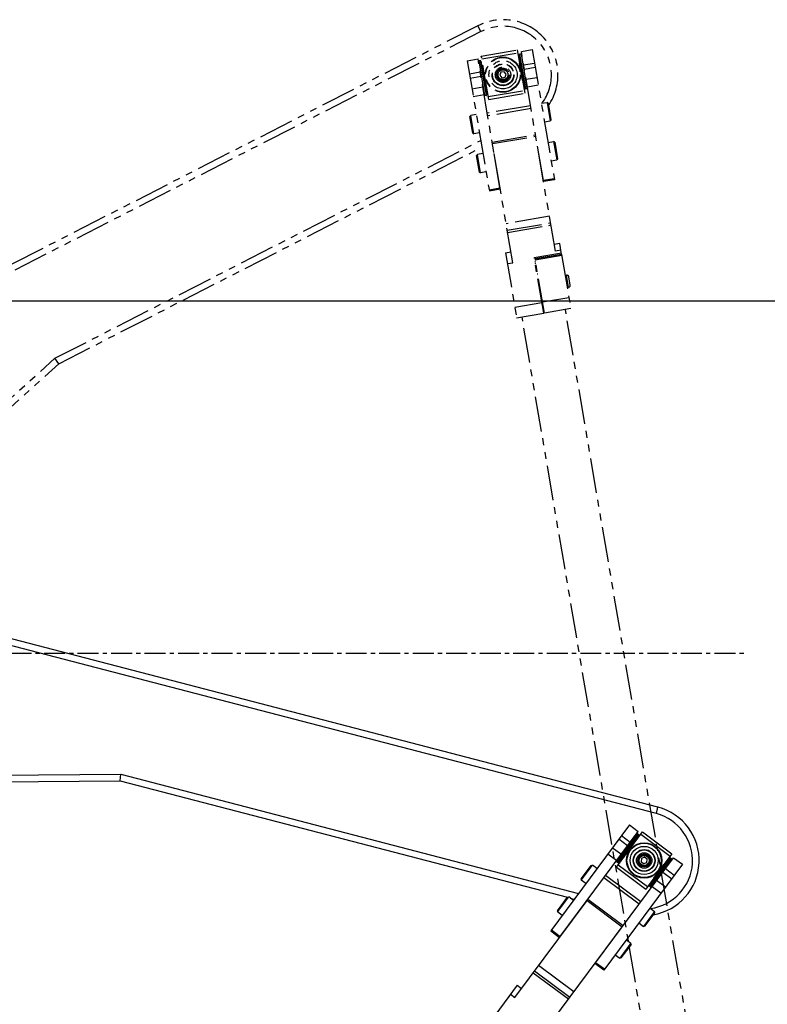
# Model space of a CAD drawing. Header units: millimetres. Extents: x 0 to 7560, y 0 to 5346.
# Tile 177 of 242: x 4940 to 5280, y 2896 to 3343. Entities that reach past the tile are written whole.
import ezdxf

# ---------------------------------------------------------------- set-up
doc = ezdxf.new("R2010")
doc.units = ezdxf.units.MM
doc.linetypes.add('CENTER', pattern=[50.8, 31.75, -6.35, 6.35, -6.35])
doc.linetypes.add('PHANTOM2', pattern=[31.75, 15.875, -3.175, 3.175, -3.175, 3.175, -3.175])
for name, color, linetype in [('CSH-ST-M4-20_PBL277', 7, 'Continuous'), ('CSH-ST-M4-20_PBL279', 7, 'Continuous'), ('DUMMY_BOLT_M3_8_SWPW_PBL274', 7, 'Continuous'), ('DUMMY_BOLT_M3_8_SWPW_PBL277', 7, 'Continuous'), ('DUMMY_BOLT_M5_10_PBL268', 7, 'Continuous'), ('DUMMY_BOLT_M5_10_PBL269', 7, 'Continuous'), ('DUMMY_BOLT_M5_10_PBL272', 7, 'Continuous'), ('DUMMY_BOLT_M5_10_PBL273', 7, 'Continuous'), ('DUMMY_BOLT_M5_10_PBL288', 7, 'Continuous'), ('DUMMY_BOLT_M5_10_PBL289', 7, 'Continuous'), ('DUMMY_BOLT_M5_10_PBL290', 7, 'Continuous'), ('DUMMY_BOLT_M5_10_PBL291', 7, 'Continuous'), ('M2002401_PBL285', 7, 'Continuous'), ('M2002401_PBL295', 7, 'Continuous'), ('M2002501_PBL1564', 7, 'Continuous'), ('M2002501_PBL1599', 7, 'Continuous'), ('M2200703_PBL1561', 7, 'Continuous'), ('M2200703_PBL1596', 7, 'Continuous'), ('M2200805_PBL229', 7, 'Continuous'), ('M2200805_PBL276', 7, 'Continuous'), ('M2302001_PBL275', 7, 'Continuous'), ('M2302201_PBL283', 7, 'Continuous'), ('M2302201_PBL299', 7, 'Continuous'), ('M2302401_PBL284', 7, 'Continuous'), ('M2302401_PBL292', 7, 'Continuous'), ('M2302801_PBL276', 7, 'Continuous'), ('M2302801_PBL293', 7, 'Continuous'), ('M2310102_PBL127', 7, 'Continuous'), ('M2310202_PBL280', 7, 'Continuous'), ('MISUMI_BD-13_PBL1563', 7, 'Continuous'), ('MISUMI_BD-13_PBL1598', 7, 'Continuous'), ('MISUMI_BD-13_PBL281', 7, 'Continuous'), ('MISUMI_BD-13_PBL282', 7, 'Continuous'), ('MISUMI_BD-13_PBL287', 7, 'Continuous'), ('MISUMI_BD-13_PBL297', 7, 'Continuous'), ('MISUMI_FCBBS3-5-25_PBL278', 7, 'Continuous'), ('NSK_F687ZZ1_PBL1562', 7, 'Continuous'), ('NSK_F687ZZ1_PBL1597', 7, 'Continuous'), ('NSK_F687ZZ1_PBL286', 7, 'Continuous'), ('NSK_F687ZZ1_PBL287', 7, 'Continuous'), ('NSK_F687ZZ1_PBL294', 7, 'Continuous'), ('NSK_F687ZZ1_PBL298', 7, 'Continuous')]:
    doc.layers.add(name, color=color, linetype=linetype)
doc.styles.add('ROMANS', font='romans.shx', dxfattribs={"oblique": 10, "bigfont": 'whgtxt.shx'})
doc.dimstyles.new('zeus', dxfattribs={"dimtxt": 30, "dimasz": 25, "dimexe": 1, "dimexo": 1, "dimgap": 10, "dimtad": 1, "dimdsep": 46, "dimtxsty": 'ROMANS', "dimcen": 0, "dimclrd": 1, "dimclre": 1, "dimclrt": 2, "dimazin": 2, "dimtfac": 1, "dimtmove": 0, "dimatfit": 3, "dimfxl": 1, "dimarcsym": 0})

# ---------------------------------------------------------------- blocks, each defined once
blk = doc.blocks.new('*D499')
at = {"color": 1, "lineweight": -2, "ltscale": 0.3, "transparency": 16777216}
for p, q in [((4823.19, 3215.51), (5488.92, 3215.51)), ((5487.92, 3190.51), (5487.92, 2220.51)), ((5356.19, 2195.51), (5488.92, 2195.51))]:
    blk.add_line(p, q, dxfattribs=at)
at = {"color": 1, "ltscale": 0.3, "transparency": 16777216}
for points in [[(5483.76, 3190.51), (5492.09, 3190.51), (5487.92, 3215.51)], [(5483.76, 2220.51), (5492.09, 2220.51), (5487.92, 2195.51)]]:
    blk.add_solid(points, dxfattribs=at)
at = {"layer": 'Defpoints', "color": 0, "ltscale": 0.3, "transparency": 16777216}
for p in [(4822.19, 3215.51), (5355.19, 2195.51), (5487.92, 2195.51)]:
    blk.add_point(p, dxfattribs=at)
at = {"color": 2, "ltscale": 0.3, "transparency": 16777216, "insert": (5462.92, 2725.51), "char_height": 30, "attachment_point": 5, "rotation": 90, "style": 'ROMANS'}
blk.add_mtext('1020', dxfattribs=at)
blk = doc.blocks.new('*D500')
at = {"color": 1, "lineweight": -2, "ltscale": 0.3, "transparency": 16777216}
for p, q in [((5144.15, 3215.51), (5573.06, 3215.51)), ((5572.06, 3190.51), (5572.06, 2070.51)), ((5356.19, 2045.51), (5573.06, 2045.51))]:
    blk.add_line(p, q, dxfattribs=at)
at = {"color": 1, "ltscale": 0.3, "transparency": 16777216}
for points in [[(5567.89, 3190.51), (5576.22, 3190.51), (5572.06, 3215.51)], [(5567.89, 2070.51), (5576.22, 2070.51), (5572.06, 2045.51)]]:
    blk.add_solid(points, dxfattribs=at)
at = {"layer": 'Defpoints', "color": 0, "ltscale": 0.3, "transparency": 16777216}
for p in [(5143.15, 3215.51), (5355.19, 2045.51), (5572.06, 2045.51)]:
    blk.add_point(p, dxfattribs=at)
at = {"color": 2, "ltscale": 0.3, "transparency": 16777216, "insert": (5547.06, 2650.51), "char_height": 30, "attachment_point": 5, "rotation": 90, "style": 'ROMANS'}
blk.add_mtext('1170', dxfattribs=at)
blk = doc.blocks.new('*D501')
at = {"color": 1, "lineweight": -2, "ltscale": 0.3, "transparency": 16777216}
for p, q in [((5144.15, 3215.51), (5658.63, 3215.51)), ((5657.63, 3190.51), (5657.63, 1920.51)), ((5366.31, 1895.51), (5658.63, 1895.51))]:
    blk.add_line(p, q, dxfattribs=at)
at = {"color": 1, "ltscale": 0.3, "transparency": 16777216}
for points in [[(5653.46, 3190.51), (5661.79, 3190.51), (5657.63, 3215.51)], [(5653.46, 1920.51), (5661.79, 1920.51), (5657.63, 1895.51)]]:
    blk.add_solid(points, dxfattribs=at)
at = {"layer": 'Defpoints', "color": 0, "ltscale": 0.3, "transparency": 16777216}
for p in [(5143.15, 3215.51), (5365.31, 1895.51), (5657.63, 1895.51)]:
    blk.add_point(p, dxfattribs=at)
at = {"color": 2, "ltscale": 0.3, "transparency": 16777216, "insert": (5632.63, 2575.51), "char_height": 30, "attachment_point": 5, "rotation": 90, "style": 'ROMANS'}
blk.add_mtext('1320', dxfattribs=at)
blk = doc.blocks.new('A$C86968656')
at = {"color": 1, "linetype": 'CENTER', "ltscale": 0.3}
blk.add_line((-456.04, 1050), (776.59, 1050), dxfattribs=at)
at = {"layer": 'DUMMY_BOLT_M3_8_SWPW_PBL277', "color": 7}
for p, q in [((730.05, 956.57), (729.88, 955.13)), ((729.88, 955.13), (731.04, 954.27)), ((731.37, 957.14), (730.05, 956.57)), ((731.04, 954.27), (732.37, 954.84)), ((732.53, 956.28), (731.37, 957.14)), ((732.37, 954.84), (732.53, 956.28))]:
    blk.add_line(p, q, dxfattribs=at)
for radius in [3.5, 2.95, 2.75]:
    blk.add_circle((731.21, 955.71), radius, dxfattribs=at)
at = {"layer": 'DUMMY_BOLT_M3_8_SWPW_PBL277', "color": 2}
blk.add_circle((731.21, 955.71), 2.25, dxfattribs=at)
at = {"layer": 'DUMMY_BOLT_M5_10_PBL288', "color": 7}
for p, q in [((725.19, 918.12), (720.12, 911.3)), ((725.28, 917.56), (720.68, 911.38)), ((723.11, 919.67), (725.19, 918.12)), ((725.28, 917.56), (725.19, 918.12)), ((718.04, 912.85), (720.12, 911.3)), ((720.68, 911.38), (720.12, 911.3))]:
    blk.add_line(p, q, dxfattribs=at)
at = {"layer": 'DUMMY_BOLT_M5_10_PBL289', "color": 7}
for p, q in [((735.93, 932.56), (730.86, 925.74)), ((736.02, 932), (731.42, 925.83)), ((733.85, 934.12), (735.93, 932.56)), ((736.02, 932), (735.93, 932.56)), ((728.78, 927.29), (730.86, 925.74)), ((731.42, 925.83), (730.86, 925.74))]:
    blk.add_line(p, q, dxfattribs=at)
at = {"layer": 'DUMMY_BOLT_M5_10_PBL290', "color": 7}
for p, q in [((691.79, 932.86), (696.39, 939.04)), ((691.87, 932.3), (696.95, 939.12)), ((696.39, 939.04), (696.95, 939.12)), ((699.03, 937.57), (696.95, 939.12)), ((691.79, 932.86), (691.87, 932.3)), ((693.96, 930.75), (691.87, 932.3))]:
    blk.add_line(p, q, dxfattribs=at)
at = {"layer": 'DUMMY_BOLT_M5_10_PBL291', "color": 7}
for p, q in [((702.53, 947.3), (707.13, 953.48)), ((702.61, 946.75), (707.69, 953.57)), ((707.13, 953.48), (707.69, 953.57)), ((709.77, 952.02), (707.69, 953.57)), ((702.53, 947.3), (702.61, 946.75)), ((704.7, 945.19), (702.61, 946.75))]:
    blk.add_line(p, q, dxfattribs=at)
at = {"layer": 'M2002401_PBL295', "color": 7}
for p, q in [((718.58, 952.63), (730.51, 968.68)), ((729.71, 967.61), (743.03, 957.7)), ((730.51, 968.68), (743.83, 958.78)), ((727.05, 964.03), (726.57, 964.39)), ((743.83, 958.78), (740.2, 953.88)), ((719.38, 953.71), (732.7, 943.8)), ((722.04, 957.29), (721.56, 957.64)), ((718.58, 952.63), (731.9, 942.73)), ((735.54, 947.62), (731.9, 942.73))]:
    blk.add_line(p, q, dxfattribs=at)
at = {"layer": 'M2002501_PBL1564', "color": 7}
for radius in [5, 4.8]:
    blk.add_circle((731.21, 955.71), radius, dxfattribs=at)
at = {"layer": 'M2200703_PBL1561', "color": 7}
for radius, start, end in [(10, 109.5222, 116.7184), (9.5, 114.7155, 116.9768), (10, 169.9736, 177.1994), (9.5, 169.6849, 172.3211)]:
    blk.add_arc((731.21, 955.71), radius, start, end, dxfattribs=at)
at = {"layer": 'M2200805_PBL276', "color": 7}
for p, q in [((737.5, 979.9), (182.21, 1124.44)), ((492.98, 991.88), (493.36, 994.88)), ((230.43, 990), (492.98, 991.88)), ((492.98, 991.88), (696.32, 938.95)), ((697.63, 938.61), (699.45, 938.14))]:
    blk.add_line(p, q, dxfattribs=at)
at = {"layer": 'M2200805_PBL276', "color": 2}
for p, q in [((736.75, 977), (181.45, 1121.54)), ((230.41, 993), (493.36, 994.88)), ((493.36, 994.88), (701.39, 940.73)), ((736.75, 977), (737.5, 979.9))]:
    blk.add_line(p, q, dxfattribs=at)
blk.add_arc((731.21, 955.71), 22, 277.6336, 75.41, dxfattribs=at)
at = {"layer": 'M2200805_PBL276', "color": 7}
blk.add_arc((731.21, 955.71), 25, 279.4872, 75.41, dxfattribs=at)
at = {"layer": 'M2302201_PBL299', "color": 7}
for p, q in [((709.1, 909.21), (744.6, 956.96)), ((748.61, 953.98), (712.82, 905.83)), ((744.6, 956.96), (748.61, 953.98)), ((712.82, 905.83), (708.8, 908.81)), ((713.11, 906.23), (709.1, 909.21))]:
    blk.add_line(p, q, dxfattribs=at)
at = {"layer": 'M2302201_PBL299', "color": 2}
for p, q in [((739.74, 950.42), (743.75, 947.43)), ((740.91, 952), (744.92, 949.02)), ((740.9, 943.6), (736.89, 946.59)), ((738.79, 940.77), (734.78, 943.75))]:
    blk.add_line(p, q, dxfattribs=at)
at = {"layer": 'M2302401_PBL292', "color": 7}
for p, q in [((724.54, 971.88), (688.74, 923.73)), ((724.54, 971.88), (728.55, 968.89)), ((693.05, 921.14), (728.55, 968.89)), ((688.74, 923.73), (692.75, 920.74)), ((689.04, 924.13), (693.05, 921.14))]:
    blk.add_line(p, q, dxfattribs=at)
at = {"layer": 'M2302401_PBL292', "color": 2}
for p, q in [((724.86, 963.93), (720.85, 966.91)), ((723.69, 962.35), (719.67, 965.33)), ((714.72, 958.66), (718.73, 955.68)), ((716.83, 961.5), (720.84, 958.52))]:
    blk.add_line(p, q, dxfattribs=at)
at = {"layer": 'M2302801_PBL293', "color": 7}
for p, q in [((729.69, 936.9), (713.64, 948.83)), ((672.47, 893.46), (705.23, 937.52)), ((689.71, 883.13), (721.69, 926.14)), ((680.82, 904.69), (696.87, 892.76)), ((681.42, 905.5), (697.47, 893.56)), ((673.44, 898.96), (655.54, 874.89)), ((673.44, 898.96), (675.45, 897.47))]:
    blk.add_line(p, q, dxfattribs=at)
at = {"layer": 'M2302801_PBL293', "color": 2}
for p, q in [((728.9, 935.84), (712.85, 947.78)), ((705.23, 937.52), (721.28, 925.59)), ((705.64, 938.07), (721.69, 926.14)), ((699.26, 895.97), (683.21, 907.9)), ((670.46, 894.95), (672.47, 893.46))]:
    blk.add_line(p, q, dxfattribs=at)
at = {"layer": 'MISUMI_BD-13_PBL1563', "color": 7}
blk.add_circle((731.21, 955.71), 6.4, dxfattribs=at)
at = {"layer": 'MISUMI_BD-13_PBL287', "color": 7}
for p, q in [((734.45, 945.32), (742.09, 955.59)), ((735.98, 947.79), (740.16, 953.41)), ((741.51, 954.64), (742.09, 955.59)), ((742.09, 955.59), (741.87, 955.72)), ((734.45, 945.32), (734.26, 945.49)), ((735.19, 946.15), (734.45, 945.32))]:
    blk.add_line(p, q, dxfattribs=at)
at = {"layer": 'MISUMI_BD-13_PBL297', "color": 7}
for p, q in [((734.25, 945.47), (741.89, 955.74)), ((735.54, 947.62), (740.2, 953.88)), ((741.89, 955.74), (741.67, 955.87)), ((734.25, 945.47), (734.06, 945.63))]:
    blk.add_line(p, q, dxfattribs=at)
at = {"layer": 'NSK_F687ZZ1_PBL1562', "color": 7}
blk.add_circle((731.21, 955.71), 8, dxfattribs=at)
at = {"layer": 'NSK_F687ZZ1_PBL1562', "color": 2}
blk.add_circle((731.21, 955.71), 7.8, dxfattribs=at)
at = {"layer": 'NSK_F687ZZ1_PBL294', "color": 2}
for p, q in [((728.12, 967.97), (718.57, 955.13)), ((728.68, 967.55), (719.13, 954.71))]:
    blk.add_line(p, q, dxfattribs=at)
at = {"layer": 'NSK_F687ZZ1_PBL294', "color": 7}
for p, q in [((728.72, 967.27), (719.41, 954.76)), ((728.68, 967.55), (728.12, 967.97)), ((719.13, 954.71), (718.57, 955.13))]:
    blk.add_line(p, q, dxfattribs=at)
for centre, start, end in [((728, 967.81), 53.37, 143.37), ((728.56, 967.39), 323.37, 53.37), ((718.69, 955.29), 143.37, 233.37), ((719.25, 954.87), 233.37, 323.37)]:
    blk.add_arc(centre, 0.2, start, end, dxfattribs=at)
at = {"layer": 'NSK_F687ZZ1_PBL298', "color": 7}
for p, q in [((733.7, 944.14), (743, 956.65)), ((743.28, 956.7), (743.84, 956.28)), ((733.74, 943.86), (734.3, 943.44))]:
    blk.add_line(p, q, dxfattribs=at)
at = {"layer": 'NSK_F687ZZ1_PBL298', "color": 2}
for p, q in [((733.74, 943.86), (743.28, 956.7)), ((734.3, 943.44), (743.84, 956.28))]:
    blk.add_line(p, q, dxfattribs=at)
at = {"layer": 'NSK_F687ZZ1_PBL298', "color": 7}
for centre, start, end in [((743.16, 956.54), 53.37, 143.37), ((743.73, 956.12), 323.37, 53.37), ((733.86, 944.02), 143.37, 233.37), ((734.42, 943.6), 233.37, 323.37)]:
    blk.add_arc(centre, 0.2, start, end, dxfattribs=at)
blk = doc.blocks.new('A$Cbc2b6dae')
at = {"layer": 'CSH-ST-M4-20_PBL277', "color": 6, "linetype": 'PHANTOM2'}
for p, q in [((-115.35, 1061.38), (-115.64, 1061.33)), ((-114.67, 1057.44), (-114.97, 1057.38))]:
    blk.add_line(p, q, dxfattribs=at)
at = {"layer": 'CSH-ST-M4-20_PBL279', "color": 6, "linetype": 'PHANTOM2'}
for p, q in [((-117.87, 1076.16), (-118.16, 1076.11)), ((-117.19, 1072.22), (-117.49, 1072.17))]:
    blk.add_line(p, q, dxfattribs=at)
at = {"layer": 'DUMMY_BOLT_M3_8_SWPW_PBL274', "color": 6, "linetype": 'PHANTOM2'}
for p, q in [((-133.88, 1163.97), (-134.38, 1162.62)), ((-132.46, 1164.21), (-133.88, 1163.97)), ((-131.54, 1163.1), (-132.46, 1164.21)), ((-134.38, 1162.62), (-133.46, 1161.51)), ((-133.46, 1161.51), (-132.04, 1161.75)), ((-132.04, 1161.75), (-131.54, 1163.1))]:
    blk.add_line(p, q, dxfattribs=at)
for radius in [3.5, 2.95, 2.75, 2.25]:
    blk.add_circle((-132.96, 1162.86), radius, dxfattribs=at)
at = {"layer": 'DUMMY_BOLT_M5_10_PBL268', "color": 6, "linetype": 'PHANTOM2'}
for p, q in [((-147.99, 1143.91), (-147.66, 1144.38)), ((-146.69, 1136.32), (-147.99, 1143.91)), ((-145.1, 1144.81), (-147.66, 1144.38)), ((-146.23, 1136), (-147.66, 1144.38)), ((-146.69, 1136.32), (-146.23, 1136)), ((-143.67, 1136.43), (-146.23, 1136))]:
    blk.add_line(p, q, dxfattribs=at)
at = {"layer": 'DUMMY_BOLT_M5_10_PBL269', "color": 6, "linetype": 'PHANTOM2'}
for p, q in [((-144.96, 1126.17), (-144.63, 1126.63)), ((-143.67, 1118.58), (-144.96, 1126.17)), ((-142.07, 1127.07), (-144.63, 1126.63)), ((-143.21, 1118.25), (-144.63, 1126.63)), ((-143.67, 1118.58), (-143.21, 1118.25)), ((-140.64, 1118.69), (-143.21, 1118.25))]:
    blk.add_line(p, q, dxfattribs=at)
at = {"layer": 'DUMMY_BOLT_M5_10_PBL272', "color": 6, "linetype": 'PHANTOM2'}
for p, q in [((-115.53, 1149.86), (-112.96, 1150.29)), ((-112.96, 1150.29), (-111.53, 1141.92)), ((-112.5, 1149.97), (-112.96, 1150.29)), ((-112.5, 1149.97), (-111.21, 1142.38)), ((-114.1, 1141.48), (-111.53, 1141.92)), ((-111.21, 1142.38), (-111.53, 1141.92))]:
    blk.add_line(p, q, dxfattribs=at)
at = {"layer": 'DUMMY_BOLT_M5_10_PBL273', "color": 6, "linetype": 'PHANTOM2'}
for p, q in [((-112.5, 1132.11), (-109.94, 1132.55)), ((-109.94, 1132.55), (-108.51, 1124.17)), ((-109.47, 1132.22), (-109.94, 1132.55)), ((-109.47, 1132.22), (-108.18, 1124.63)), ((-111.07, 1123.74), (-108.51, 1124.17)), ((-108.18, 1124.63), (-108.51, 1124.17))]:
    blk.add_line(p, q, dxfattribs=at)
at = {"layer": 'M2002401_PBL285', "color": 6, "linetype": 'PHANTOM2'}
for p, q in [((-142.82, 1171.32), (-126.46, 1174.11)), ((-142.6, 1170), (-126.23, 1172.79)), ((-126.46, 1174.11), (-125.43, 1168.1)), ((-139.46, 1151.61), (-142.82, 1171.32)), ((-141.85, 1165.61), (-142.44, 1165.51)), ((-124.12, 1160.41), (-123.1, 1154.4)), ((-140.44, 1157.33), (-141.03, 1157.22)), ((-139.69, 1152.93), (-123.32, 1155.72)), ((-139.46, 1151.61), (-123.1, 1154.4))]:
    blk.add_line(p, q, dxfattribs=at)
at = {"layer": 'M2002501_PBL1599', "color": 6, "linetype": 'PHANTOM2'}
for radius in [5, 4.8]:
    blk.add_circle((-132.96, 1162.86), radius, dxfattribs=at)
at = {"layer": 'M2200703_PBL1596', "color": 6, "linetype": 'PHANTOM2'}
for radius, start, end in [(10, 156.1934, 162.6604), (9.5, 161.0781, 163.3652), (10, 216.5039, 223.1772), (9.5, 216.0335, 218.2303)]:
    blk.add_arc((-132.96, 1162.86), radius, start, end, dxfattribs=at)
at = {"layer": 'M2200805_PBL229', "color": 6, "linetype": 'PHANTOM2'}
for p, q in [((-144.34, 1185.12), (-655.19, 923.82)), ((-142.98, 1182.45), (-653.83, 921.15)), ((-142.98, 1182.45), (-144.34, 1185.12)), ((-336.66, 1033.96), (-143.08, 1132.97)), ((-334.94, 1031.47), (-142.55, 1129.88)), ((-531.79, 857.7), (-336.66, 1033.96)), ((-334.94, 1031.47), (-336.66, 1033.96)), ((-529.78, 855.47), (-334.94, 1031.47))]:
    blk.add_line(p, q, dxfattribs=at)
for radius, start in [(25, 325.7968), (22, 323.9436)]:
    blk.add_arc((-132.96, 1162.86), radius, start, 117.09, dxfattribs=at)
at = {"layer": 'M2302001_PBL275', "color": 6, "linetype": 'PHANTOM2'}
for p, q in [((-106.35, 1081.17), (-118.37, 1079.12)), ((-114.17, 1054.48), (-118.37, 1079.12)), ((-106.26, 1080.68), (-118.29, 1078.63)), ((-106.35, 1081.17), (-102.14, 1056.53)), ((-102.98, 1061.46), (-115.01, 1059.41)), ((-102.14, 1056.53), (-114.17, 1054.48))]:
    blk.add_line(p, q, dxfattribs=at)
at = {"layer": 'M2302201_PBL283', "color": 6, "linetype": 'PHANTOM2'}
for p, q in [((-124.62, 1173.41), (-119.69, 1174.26)), ((-114.61, 1114.76), (-124.62, 1173.41)), ((-119.69, 1174.26), (-109.6, 1115.11)), ((-123.58, 1167.32), (-118.65, 1168.16)), ((-123.24, 1165.38), (-118.32, 1166.22)), ((-117.51, 1161.51), (-122.44, 1160.67)), ((-116.92, 1158.03), (-121.85, 1157.18)), ((-109.68, 1115.6), (-114.61, 1114.76)), ((-109.6, 1115.11), (-114.53, 1114.27))]:
    blk.add_line(p, q, dxfattribs=at)
at = {"layer": 'M2302401_PBL284', "color": 6, "linetype": 'PHANTOM2'}
for p, q in [((-149.26, 1169.21), (-144.33, 1170.05)), ((-149.26, 1169.21), (-139.17, 1110.07)), ((-134.33, 1111.4), (-144.33, 1170.05)), ((-143.29, 1163.96), (-148.22, 1163.12)), ((-142.96, 1162.01), (-147.89, 1161.17)), ((-147.09, 1156.47), (-142.16, 1157.31)), ((-146.49, 1152.98), (-141.56, 1153.82)), ((-139.26, 1110.56), (-134.33, 1111.4)), ((-139.17, 1110.07), (-134.24, 1110.91))]:
    blk.add_line(p, q, dxfattribs=at)
at = {"layer": 'M2302801_PBL276', "color": 6, "linetype": 'PHANTOM2'}
for p, q in [((-120.41, 1148.77), (-140.13, 1145.41)), ((-120.19, 1147.47), (-139.91, 1144.11)), ((-137.87, 1132.19), (-118.16, 1135.56)), ((-137.76, 1131.52), (-118.04, 1134.88)), ((-109.15, 1082.72), (-118.16, 1135.56)), ((-128.53, 1077.39), (-137.76, 1131.52)), ((-111.84, 1098.5), (-131.55, 1095.13)), ((-131.05, 1092.18), (-111.33, 1095.54)), ((-130.88, 1091.19), (-111.16, 1094.55)), ((-107.19, 1086.1), (-109.65, 1085.68)), ((-106.68, 1083.14), (-109.15, 1082.72)), ((-106.35, 1081.17), (-107.19, 1086.1)), ((-131.83, 1081.9), (-129.37, 1082.32)), ((-131.83, 1081.9), (-126.79, 1052.33)), ((-106.43, 1081.67), (-118.75, 1079.56)), ((-114.46, 1054.43), (-118.75, 1079.56)), ((-106.35, 1081.17), (-118.67, 1079.07)), ((-130.99, 1076.97), (-128.53, 1077.39)), ((-127.63, 1057.25), (-115.3, 1059.36)), ((-126.79, 1052.33), (-114.46, 1054.43))]:
    blk.add_line(p, q, dxfattribs=at)
at = {"layer": 'M2310102_PBL127', "color": 6, "linetype": 'PHANTOM2'}
for p, q in [((-118.33, 1077.1), (-118.04, 1077.15)), ((28.69, 155.7), (-124.32, 1052.75)), ((48.41, 159.07), (-104.61, 1056.11))]:
    blk.add_line(p, q, dxfattribs=at)
at = {"layer": 'M2310202_PBL280', "color": 6, "linetype": 'PHANTOM2'}
for p, q in [((-118.5, 1078.09), (-118.2, 1078.14)), ((-118.45, 1077.79), (-118.15, 1077.84))]:
    blk.add_line(p, q, dxfattribs=at)
at = {"layer": 'MISUMI_BD-13_PBL1598', "color": 6, "linetype": 'PHANTOM2'}
blk.add_circle((-132.96, 1162.86), 6.4, dxfattribs=at)
at = {"layer": 'MISUMI_BD-13_PBL281', "color": 6, "linetype": 'PHANTOM2'}
for p, q in [((-125.36, 1170.65), (-125.6, 1170.59)), ((-123.21, 1158.03), (-125.36, 1170.65)), ((-125.08, 1169.58), (-125.36, 1170.65)), ((-123.3, 1159.14), (-123.21, 1158.03)), ((-123.21, 1158.03), (-123.46, 1158.01))]:
    blk.add_line(p, q, dxfattribs=at)
at = {"layer": 'MISUMI_BD-13_PBL282', "color": 6, "linetype": 'PHANTOM2'}
for p, q in [((-125.61, 1170.61), (-125.85, 1170.54)), ((-123.46, 1157.99), (-125.61, 1170.61)), ((-124.12, 1160.41), (-125.43, 1168.1)), ((-123.46, 1157.99), (-123.71, 1157.97))]:
    blk.add_line(p, q, dxfattribs=at)
at = {"layer": 'MISUMI_FCBBS3-5-25_PBL278', "color": 6, "linetype": 'PHANTOM2'}
for p, q in [((-104.11, 1071.66), (-104.71, 1071.56)), ((-103.19, 1066.24), (-104.11, 1071.66)), ((-102.37, 1067.4), (-102.96, 1070.85)), ((-103.19, 1066.24), (-103.78, 1066.14))]:
    blk.add_line(p, q, dxfattribs=at)
for centre, start, end in [((-103.95, 1070.68), 9.68, 99.68), ((-103.36, 1067.23), 279.68, 9.68)]:
    blk.add_arc(centre, 1, start, end, dxfattribs=at)
at = {"layer": 'NSK_F687ZZ1_PBL1597', "color": 6, "linetype": 'PHANTOM2'}
for radius in [8, 7.8]:
    blk.add_circle((-132.96, 1162.86), radius, dxfattribs=at)
at = {"layer": 'NSK_F687ZZ1_PBL286', "color": 6, "linetype": 'PHANTOM2'}
for p, q in [((-143.28, 1169.22), (-143.97, 1169.1)), ((-143.97, 1169.1), (-141.28, 1153.33)), ((-143.28, 1169.22), (-140.59, 1153.45)), ((-143.04, 1169.05), (-140.42, 1153.68)), ((-140.59, 1153.45), (-141.28, 1153.33))]:
    blk.add_line(p, q, dxfattribs=at)
for centre, start, end in [((-143.93, 1168.9), 99.68, 189.68), ((-143.24, 1169.02), 9.68, 99.68), ((-141.31, 1153.52), 189.68, 279.68), ((-140.62, 1153.64), 279.68, 9.68)]:
    blk.add_arc(centre, 0.2, start, end, dxfattribs=at)
at = {"layer": 'NSK_F687ZZ1_PBL287', "color": 6, "linetype": 'PHANTOM2'}
for p, q in [((-122.88, 1156.67), (-125.5, 1172.05)), ((-125.33, 1172.28), (-124.64, 1172.4)), ((-122.64, 1156.51), (-125.33, 1172.28)), ((-121.95, 1156.62), (-124.64, 1172.4)), ((-122.64, 1156.51), (-121.95, 1156.62))]:
    blk.add_line(p, q, dxfattribs=at)
for centre, start, end in [((-125.3, 1172.08), 99.68, 189.68), ((-124.61, 1172.2), 9.68, 99.68), ((-122.68, 1156.7), 189.68, 279.68), ((-121.99, 1156.82), 279.68, 9.68)]:
    blk.add_arc(centre, 0.2, start, end, dxfattribs=at)

msp = doc.modelspace()

# ---------------------------------------------------------------- linework, layer by layer
at = {"color": 1, "linetype": 'CENTER', "ltscale": 0.3}
msp.add_line((4036.645, 3055.507), (5269.272, 3055.507), dxfattribs=at)

# ---------------------------------------------------------------- block references
at = {"ltscale": 0.3}
for name, p in [('A$Cbc2b6dae', (5292.687, 2155.505)), ('A$C86968656', (4492.687, 2005.505))]:
    msp.add_blockref(name, p, dxfattribs=at)

# ---------------------------------------------------------------- dimensions: what is measured, and where the dimension line sits
for base, p1, p2, picture, middle in [((5487.923, 2195.505), (4822.187, 3215.505), (5355.187, 2195.505), '*D499', (5487.923, 2725.505)), ((5572.055, 2045.505), (5143.151, 3215.505), (5355.187, 2045.505), '*D500', (5572.055, 2650.505)), ((5657.626, 1895.505), (5143.151, 3215.505), (5365.31, 1895.505), '*D501', (5657.626, 2575.505))]:
    dim = msp.add_linear_dim(base=base, p1=p1, p2=p2, angle=90, dimstyle='zeus', dxfattribs=at)
    dim.commit()
    dim.dimension.update_dxf_attribs({"geometry": picture, "text_midpoint": middle, "dimtype": 160})

doc.saveas('drawing.dxf')
